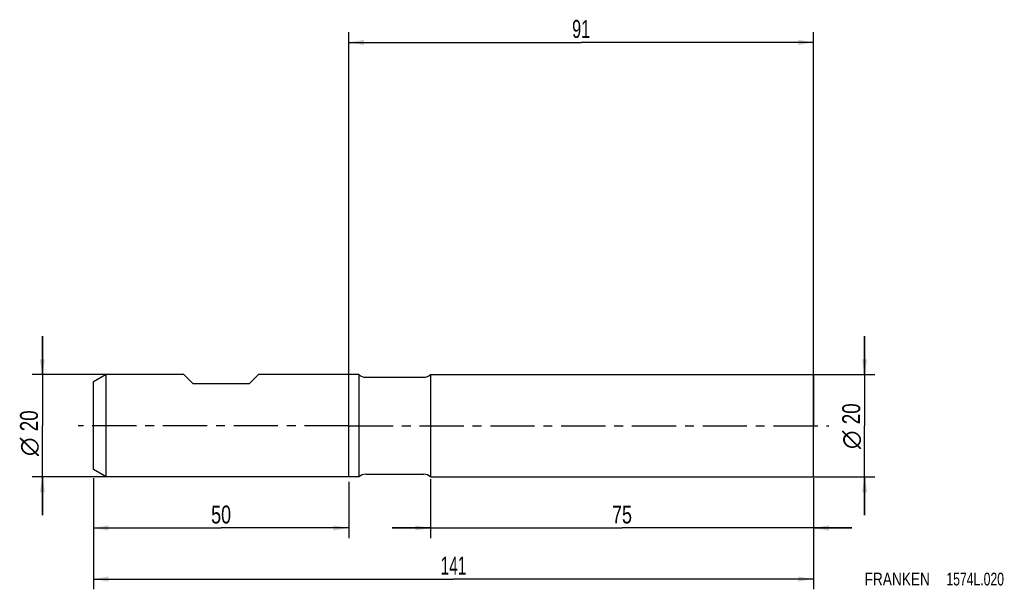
# Model space of a CAD drawing. Extents: x -64 to 128, y -32 to 79.
import ezdxf
from ezdxf.enums import TextEntityAlignment as Align

# ---------------------------------------------------------------- set-up
doc = ezdxf.new("R2010")
doc.units = 0
doc.header["$LTSCALE"] = 23.1
doc.linetypes.add('CENTER', pattern=[0.6, 0.375, -0.075, 0.075, -0.075])
doc.layers.get('0').update_dxf_attribs({"linetype": 'CONTINUOUS'})
for name, color, linetype in [('1', 4, 'CONTINUOUS'), ('2', 7, 'CONTINUOUS'), ('4', 2, 'CENTER'), ('SK1', 4, 'CONTINUOUS'), ('SK2', 7, 'CONTINUOUS'), ('SK4', 2, 'CENTER'), ('SK6', 5, 'CONTINUOUS')]:
    doc.layers.add(name, color=color, linetype=linetype)
doc.styles.get("Standard").update_dxf_attribs({"font": 'txt', "width": 0.8})
doc.styles.add('TEXTSTYLE_1', font='gdt', dxfattribs={"width": 0.8})
doc.dimstyles.new('DIMSTYLE_1', dxfattribs={"dimtxt": 3.5, "dimasz": 3, "dimexe": 2, "dimexo": 0, "dimgap": 0.875, "dimtad": 1, "dimdec": 3, "dimtxsty": 'STANDARD', "dimblk": '_FILLED', "dimblk1": '_FILLED', "dimblk2": '_FILLED', "dimcen": 0.09, "dimclrt": 5, "dimazin": 3, "dimtfac": 1, "dimtdec": 3, "dimtofl": 0, "dimtmove": 0, "dimatfit": 3, "dimtolj": 1})
doc.dimstyles.new('DIMSTYLE_2', dxfattribs={"dimtxt": 3.5, "dimasz": 3, "dimexe": 2, "dimexo": 0, "dimgap": 0.875, "dimtad": 1, "dimdec": 3, "dimtxsty": 'STANDARD', "dimblk": '_FILLED', "dimblk1": '_FILLED', "dimblk2": '_FILLED', "dimcen": 0.09, "dimclrt": 5, "dimazin": 3, "dimtp": 0.3, "dimtm": 0.3, "dimtfac": 1, "dimtdec": 3, "dimtofl": 0, "dimtmove": 0, "dimatfit": 3, "dimtolj": 1})
doc.dimstyles.new('DIMSTYLE_3', dxfattribs={"dimtxt": 3.5, "dimasz": 3, "dimexe": 2, "dimexo": 0, "dimgap": 0.875, "dimtad": 1, "dimdec": 3, "dimtxsty": 'STANDARD', "dimblk": '_FILLED', "dimblk1": '_FILLED', "dimblk2": '_FILLED', "dimcen": 0.09, "dimclrt": 5, "dimazin": 3, "dimtp": 0.2, "dimtm": 0.2, "dimtfac": 1, "dimtdec": 3, "dimtofl": 0, "dimtmove": 0, "dimatfit": 3, "dimtolj": 1})

# ---------------------------------------------------------------- blocks, each defined once
blk = doc.blocks.new('_FILLED')
at = {"color": 0, "linetype": 'BYBLOCK'}
blk.add_solid([(0, 0), (-1, 0.167), (-1, -0.167)], dxfattribs=at)
blk = doc.blocks.new('*D0')
at = {"layer": '2', "color": 7, "linetype": 'CONTINUOUS'}
for p, q in [((16, -10.48), (16, -22)), ((91, -10.48), (91, -22)), ((16, -20), (8.5, -20)), ((8.5, -20), (53.5, -20)), ((98.5, -20), (53.5, -20)), ((91, -20), (98.5, -20))]:
    blk.add_line(p, q, dxfattribs=at)
at = {"layer": '2', "color": 7, "linetype": 'CONTINUOUS', "xscale": 3, "yscale": 3, "zscale": 3}
blk.add_blockref('_FILLED', (16, -20), dxfattribs=at)
at = {"layer": '2', "color": 7, "linetype": 'CONTINUOUS', "xscale": 3, "yscale": 3, "zscale": 3, "rotation": 180}
blk.add_blockref('_FILLED', (91, -20), dxfattribs=at)
at = {"layer": '2', "color": 7, "linetype": 'CONTINUOUS', "width": 0.75}
blk.add_text('75', height=3.5, dxfattribs=at).set_placement((53.5, -19.12), align=Align.CENTER)
blk = doc.blocks.new('*D1')
at = {"layer": '2', "color": 7, "linetype": 'CONTINUOUS'}
for p, q in [((101, 10), (101, 17.5)), ((101, 17.5), (101, 0)), ((15.92, 10), (103, 10)), ((101, -17.5), (101, 0)), ((16.01, -10), (103, -10)), ((101, -10), (101, -17.5))]:
    blk.add_line(p, q, dxfattribs=at)
at = {"layer": '2', "color": 7, "linetype": 'CONTINUOUS', "xscale": 3, "yscale": 3, "zscale": 3}
for p, rotation in [((101, 10), 270), ((101, -10), 90)]:
    blk.add_blockref('_FILLED', p, dxfattribs=dict(at, rotation=rotation))
at = {"layer": '2', "color": 7, "linetype": 'CONTINUOUS', "width": 0.785714}
blk.add_text('20', height=3.5, rotation=90, dxfattribs=at).set_placement((100.12, 2.33), align=Align.CENTER)
at = {"layer": '2', "color": 7, "linetype": 'CONTINUOUS', "style": 'TEXTSTYLE_1'}
blk.add_text('n', height=3.5, rotation=90, dxfattribs=at).set_placement((100.12, -2.75), align=Align.CENTER)
blk = doc.blocks.new('*D2')
at = {"layer": '2', "color": 7, "linetype": 'CONTINUOUS'}
for p, q in [((0, -10), (0, 77)), ((91, -6.12), (91, 77)), ((0, 75), (45.5, 75)), ((91, 75), (45.5, 75))]:
    blk.add_line(p, q, dxfattribs=at)
at = {"layer": '2', "color": 7, "linetype": 'CONTINUOUS', "xscale": 3, "yscale": 3, "zscale": 3, "rotation": 180}
blk.add_blockref('_FILLED', (0, 75), dxfattribs=at)
at = {"layer": '2', "color": 7, "linetype": 'CONTINUOUS', "xscale": 3, "yscale": 3, "zscale": 3}
blk.add_blockref('_FILLED', (91, 75), dxfattribs=at)
at = {"layer": '2', "color": 7, "linetype": 'CONTINUOUS', "width": 0.678571}
blk.add_text('91', height=3.5, dxfattribs=at).set_placement((45.5, 75.88), align=Align.CENTER)
blk = doc.blocks.new('*D3')
at = {"layer": 'SK2', "color": 7, "linetype": 'CONTINUOUS'}
for p, q in [((-50, -10.29), (-50, -32)), ((91, -10.29), (91, -32)), ((-50, -30), (20.5, -30)), ((91, -30), (20.5, -30))]:
    blk.add_line(p, q, dxfattribs=at)
at = {"layer": 'SK2', "color": 7, "linetype": 'CONTINUOUS', "xscale": 3, "yscale": 3, "zscale": 3, "rotation": 180}
blk.add_blockref('_FILLED', (-50, -30), dxfattribs=at)
at = {"layer": 'SK2', "color": 7, "linetype": 'CONTINUOUS', "xscale": 3, "yscale": 3, "zscale": 3}
blk.add_blockref('_FILLED', (91, -30), dxfattribs=at)
at = {"layer": 'SK2', "color": 7, "linetype": 'CONTINUOUS', "width": 0.642857}
blk.add_text('141', height=3.5, dxfattribs=at).set_placement((20.5, -29.12), align=Align.CENTER)
blk = doc.blocks.new('*D4')
at = {"layer": 'SK2', "color": 7, "linetype": 'CONTINUOUS'}
for p, q in [((-60, 10), (-60, 17.5)), ((-60, 17.5), (-60, 0)), ((-47.5, 10), (-62, 10)), ((-60, -17.5), (-60, 0)), ((-47.5, -10), (-62, -10)), ((-60, -10), (-60, -17.5))]:
    blk.add_line(p, q, dxfattribs=at)
at = {"layer": 'SK2', "color": 7, "linetype": 'CONTINUOUS', "xscale": 3, "yscale": 3, "zscale": 3}
for p, rotation in [((-60, 10), 270), ((-60, -10), 90)]:
    blk.add_blockref('_FILLED', p, dxfattribs=dict(at, rotation=rotation))
at = {"layer": 'SK2', "color": 7, "linetype": 'CONTINUOUS', "width": 0.785714}
blk.add_text('20', height=3.5, rotation=90, dxfattribs=at).set_placement((-60.88, 0.96), align=Align.CENTER)
at = {"layer": 'SK2', "color": 7, "linetype": 'CONTINUOUS', "style": 'TEXTSTYLE_1'}
blk.add_text('n', height=3.5, rotation=90, dxfattribs=at).set_placement((-60.88, -4.12), align=Align.CENTER)
blk = doc.blocks.new('*D5')
at = {"layer": 'SK2', "color": 7, "linetype": 'CONTINUOUS'}
for p, q in [((-50, -11), (-50, -22)), ((0, -11), (0, -22)), ((-50, -20), (-25, -20)), ((0, -20), (-25, -20))]:
    blk.add_line(p, q, dxfattribs=at)
at = {"layer": 'SK2', "color": 7, "linetype": 'CONTINUOUS', "xscale": 3, "yscale": 3, "zscale": 3, "rotation": 180}
blk.add_blockref('_FILLED', (-50, -20), dxfattribs=at)
at = {"layer": 'SK2', "color": 7, "linetype": 'CONTINUOUS', "xscale": 3, "yscale": 3, "zscale": 3}
blk.add_blockref('_FILLED', (0, -20), dxfattribs=at)
at = {"layer": 'SK2', "color": 7, "linetype": 'CONTINUOUS', "width": 0.75}
blk.add_text('50', height=3.5, dxfattribs=at).set_placement((-25, -19.125), align=Align.CENTER)

msp = doc.modelspace()

# ---------------------------------------------------------------- linework, layer by layer
at = {"layer": '1', "color": 4, "linetype": 'CONTINUOUS'}
for p, q in [((2, 10), (0, 10)), ((2, 10), (2, 0)), ((16, 10), (91, 10)), ((16, 10), (16, 0)), ((91, 10), (91, 0)), ((3.3229, 9.5), (14.6771, 9.5)), ((2, 0), (2, -10)), ((16, 0), (16, -10)), ((91, -10), (91, 0)), ((3.3229, -9.5), (14.6771, -9.5)), ((2, -10), (0, -10)), ((16, -10), (91, -10))]:
    msp.add_line(p, q, dxfattribs=at)
for centre, start, end in [((3.3229, 11.5), 228.590378, 270), ((14.6771, 11.5), 270, 311.409622), ((3.3229, -11.5), 90, 131.409622), ((14.6771, -11.5), 48.590378, 90)]:
    msp.add_arc(centre, 2, start, end, dxfattribs=at)
at = {"layer": '4', "color": 2, "linetype": 'CENTER'}
for q in [(-3, 0), (94, 0)]:
    msp.add_line((0, 0), q, dxfattribs=at)
at = {"layer": 'SK1', "color": 4, "linetype": 'CONTINUOUS'}
for p, q in [((-47.5, 10), (-50, 8.5566)), ((-32.3, 10), (-47.5, 10)), ((-47.5, -10), (-47.5, 10)), ((-30.5, 8.2), (-32.3, 10)), ((-19.5, 8.2), (-17.7, 10)), ((0, 10), (-17.7, 10)), ((-50, -8.5566), (-50, 8.5566)), ((-19.5, 8.2), (-30.5, 8.2)), ((-47.5, -10), (-50, -8.5566)), ((0, -10), (-47.5, -10))]:
    msp.add_line(p, q, dxfattribs=at)
at = {"layer": 'SK4', "color": 2, "linetype": 'CENTER'}
for q in [(-53, 0), (3, 0)]:
    msp.add_line((0, 0), q, dxfattribs=at)

# ---------------------------------------------------------------- texts
at = {"layer": 'SK6', "color": 5, "linetype": 'CONTINUOUS'}
for s, width, p in [('FRANKEN ', 0.800595, (101, -31.25)), ('1574L.020', 0.714286, (117.0119, -31.25))]:
    msp.add_text(s, height=2.5, dxfattribs=dict(at, width=width)).set_placement(p)

# ---------------------------------------------------------------- dimensions: what is measured, and where the dimension line sits
at = {"layer": '2', "color": 2, "linetype": 'CONTINUOUS'}
for base, p1, p2, dimstyle, picture, middle in [((91, 75), (0, -10), (91, -6.1235), 'DIMSTYLE_2', '*D2', (45, 75)), ((91, -20), (16, -10.4766), (91, -10.4766), 'DIMSTYLE_1', '*D0', (53, -20))]:
    dim = msp.add_linear_dim(base=base, p1=p1, p2=p2, dimstyle=dimstyle, dxfattribs=at)
    dim.commit()
    dim.dimension.update_dxf_attribs({"geometry": picture, "text_midpoint": middle, "dimtype": 160})
dim = msp.add_linear_dim(base=(101, -10), p1=(15.9182, 10), p2=(16.013, -10), angle=270, text='%%c<>', dimstyle='DIMSTYLE_1', dxfattribs=at)
dim.commit()
dim.dimension.update_dxf_attribs({"geometry": '*D1', "text_midpoint": (101, 0), "dimtype": 160})
at = {"layer": 'SK2', "color": 2, "linetype": 'CONTINUOUS'}
dim = msp.add_linear_dim(base=(-60, -10), p1=(-47.5, 10), p2=(-47.5, -10), angle=270, text='%%c<> ', dimstyle='DIMSTYLE_3', dxfattribs=at)
dim.commit()
dim.dimension.update_dxf_attribs({"geometry": '*D4', "text_midpoint": (-60, -1.375), "dimtype": 160})
for base, p1, p2, dimstyle, picture, middle in [((91, -30), (-50, -10.2872), (91, -10.2872), 'DIMSTYLE_1', '*D3', (20, -30)), ((0, -20), (-50, -11), (0, -11), 'DIMSTYLE_2', '*D5', (-25.5, -20))]:
    dim = msp.add_linear_dim(base=base, p1=p1, p2=p2, dimstyle=dimstyle, dxfattribs=at)
    dim.commit()
    dim.dimension.update_dxf_attribs({"geometry": picture, "text_midpoint": middle, "dimtype": 160})

doc.saveas('drawing.dxf')
